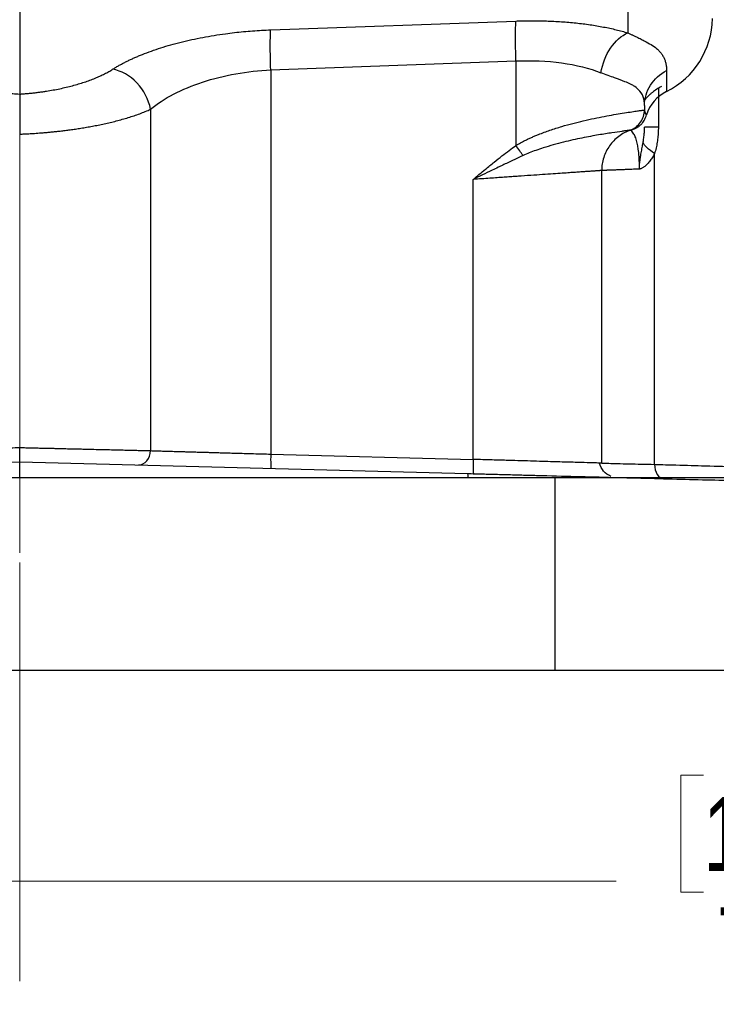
# Model space of a CAD drawing. Header units: inches. Extents: x 0.6 to 16.3, y 0.2 to 11.5.
# Tile 16 of 21: x 12.6 to 13.9, y 4.2 to 6. Entities that reach past the tile are written whole.
import ezdxf

# ---------------------------------------------------------------- set-up
doc = ezdxf.new("R2010")
doc.units = ezdxf.units.IN
doc.header["$MEASUREMENT"] = 0
doc.linetypes.add('CENTERX2', pattern=[0.8, 0.5, -0.1, 0.1, -0.1])
doc.styles.add('SLDTEXTSTYLE0', font='TXT', dxfattribs={"width": 0.75})
doc.dimstyles.new('SLDDIMSTYLE0', dxfattribs={"dimtxt": 0.137795, "dimasz": 0.14, "dimexe": 0, "dimexo": 0.0625, "dimgap": 0.034449, "dimtad": 0, "dimdec": 1, "dimlfac": 1.5, "dimrnd": 1e-09, "dimzin": 4, "dimdsep": 46, "dimtxsty": 'SLDTEXTSTYLE0', "dimblk1": 'CLOSED', "dimblk2": 'CLOSED', "dimsah": 1, "dimcen": 0.09, "dimadec": 0, "dimazin": 1, "dimtfac": 1, "dimtdec": 1, "dimtofl": 0, "dimtmove": 0, "dimatfit": 3, "dimldrblk": 'CLOSED', "dimfxl": 0, "dimfrac": 2, "dimtolj": 1, "dimtzin": 12, "dimarcsym": 0})

# ---------------------------------------------------------------- blocks, each defined once
blk = doc.blocks.new('_Closed')
at = {"color": 0, "linetype": 'ByBlock', "lineweight": -2}
for p, q in [((-1, 0.166667), (0, 0)), ((-1, 0.166667), (-1, -0.166667)), ((0, 0), (-1, -0.166667)), ((0, 0), (-1, 0))]:
    blk.add_line(p, q, dxfattribs=at)
blk = doc.blocks.new('_D_4')
at = {"color": 7, "linetype": 'Continuous', "lineweight": 0}
for p, q in [((10.2296, 4.7826), (10.2296, 4.3889)), ((14.8963, 4.7826), (14.8963, 4.3889)), ((13.8394, 4.6267), (13.7974, 4.6267)), ((13.7974, 4.6267), (13.7974, 4.408)), ((14.1449, 4.6267), (14.1868, 4.6267)), ((14.1868, 4.6267), (14.1868, 4.408)), ((10.2296, 4.4283), (13.6766, 4.4283)), ((14.8963, 4.4283), (14.3077, 4.4283)), ((13.7974, 4.408), (13.8394, 4.408)), ((14.1868, 4.408), (14.1449, 4.408))]:
    blk.add_line(p, q, dxfattribs=at)
at = {"color": 7, "linetype": 'Continuous', "lineweight": 18, "xscale": 0.14, "yscale": 0.14, "rotation": 180.0000000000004}
blk.add_blockref('_Closed', (10.2296, 4.4283), dxfattribs=at)
at = {"color": 7, "linetype": 'Continuous', "lineweight": 18, "xscale": 0.14, "yscale": 0.14}
blk.add_blockref('_Closed', (14.8963, 4.4283), dxfattribs=at)
at = {"color": 7, "linetype": 'Continuous', "lineweight": 18, "char_height": 0.1378, "attachment_point": 1, "style": 'SLDTEXTSTYLE0'}
for s, insert in [('178', (13.8394, 4.5856)), ('7.0', (13.8649, 4.3794))]:
    blk.add_mtext(s, dxfattribs=dict(at, insert=insert))

msp = doc.modelspace()

# ---------------------------------------------------------------- linework, layer by layer
at = {"color": 7, "linetype": 'CENTERX2', "lineweight": 18}
for p, q in [((12.563, 4.2416), (12.563, 10.6796)), ((12.563, 5.8236), (12.563, 4.2416))]:
    msp.add_line(p, q, dxfattribs=at)
at = {"color": 8, "linetype": 'Continuous', "lineweight": 25}
for p, q in [((13.6984, 6.1127), (13.6984, 6.0127)), ((13.7554, 5.9088), (13.7554, 5.8367))]:
    msp.add_line(p, q, dxfattribs=at)
at = {"color": 7, "linetype": 'Continuous', "lineweight": 25}
for p, q in [((12.563, 6.0648), (12.563, 5.8984)), ((13.0317, 6.0183), (13.4896, 6.0348)), ((13.0317, 5.9437), (13.4896, 5.9602)), ((13.4896, 5.9602), (13.4896, 5.8025)), ((13.0317, 5.9437), (13.0317, 5.226)), ((13.7707, 5.9424), (13.7707, 5.9033)), ((12.8074, 5.8702), (12.8074, 5.2325)), ((13.7296, 5.8772), (13.7296, 5.8688)), ((13.7052, 5.8318), (13.707, 5.8323)), ((13.7097, 5.8336), (13.715, 5.8378)), ((13.7108, 5.8338), (13.7116, 5.834)), ((13.7482, 5.2068), (13.7482, 5.7874)), ((13.6496, 5.2092), (13.6496, 5.7556)), ((13.4096, 5.2161), (13.4096, 5.7391)), ((13.0317, 5.226), (13.4096, 5.2161)), ((11.7271, 5.1898), (12.563, 5.2117)), ((12.563, 5.182), (12.563, 5.2117)), ((12.563, 5.2117), (13.3989, 5.1898)), ((13.563, 5.182), (11.563, 5.182)), ((13.563, 4.822), (13.563, 5.182)), ((14.8963, 5.182), (13.563, 5.182)), ((13.563, 4.822), (11.563, 4.822)), ((14.8963, 4.822), (13.563, 4.822))]:
    msp.add_line(p, q, dxfattribs=at)
for centre, radius, start, end in [((13.702, 6.0415), 0.1543, 296.448, 359.1655), ((13.8051, 5.8356), 0.0759, 116.9064, 161.5208)]:
    msp.add_arc(centre, radius, start, end, dxfattribs=at)
for points, knots in [([(13.4896, 5.9602), (13.489, 5.9763), (13.4884, 6.0083), (13.489, 6.029), (13.4896, 6.0348), (13.4896, 6.0348), (13.4896, 6.0348), (13.4896, 6.0348)], [-0.000053, -0.000053, -0.000053, -0.000053, 0.499928, 0.999928, 0.999928, 0.999928, 0.999981, 0.999981, 0.999981, 0.999981]), ([(13.4896, 6.0348), (13.4923, 6.0349), (13.4978, 6.0351), (13.5059, 6.0353), (13.5141, 6.0354), (13.5222, 6.0354), (13.5303, 6.0353), (13.5383, 6.0352), (13.5531, 6.0348), (13.5746, 6.0337), (13.6019, 6.0314), (13.6282, 6.0281), (13.6491, 6.0245), (13.6651, 6.0213), (13.6766, 6.0186), (13.6877, 6.0158), (13.6948, 6.0138), (13.6984, 6.0127)], [0, 0, 0, 0, 0.035271, 0.070479, 0.105646, 0.140798, 0.175958, 0.211153, 0.246405, 0.371541, 0.497004, 0.622805, 0.749179, 0.811662, 0.87421, 0.936948, 1, 1, 1, 1]), ([(12.7365, 5.9447), (12.7383, 5.9458), (12.7418, 5.948), (12.7474, 5.9513), (12.7532, 5.9545), (12.7591, 5.9576), (12.7653, 5.9607), (12.7716, 5.9637), (12.7782, 5.9667), (12.785, 5.9696), (12.8003, 5.9759), (12.8258, 5.985), (12.8638, 5.9957), (12.9044, 6.0046), (12.9383, 6.0101), (12.9639, 6.0133), (12.9808, 6.0151), (12.9977, 6.0165), (13.0147, 6.0176), (13.026, 6.0181), (13.0317, 6.0183)], [0, 0, 0, 0, 0.028289, 0.056454, 0.084517, 0.112498, 0.140419, 0.1683, 0.196164, 0.224031, 0.251922, 0.380516, 0.507964, 0.634252, 0.759589, 0.80795, 0.85603, 0.90397, 0.951912, 1, 1, 1, 1]), ([(13.0317, 5.9437), (13.0314, 5.9518), (13.0312, 5.9598), (13.0309, 5.9751), (13.0308, 5.9824), (13.0308, 5.9956), (13.0309, 6.0015), (13.0312, 6.0114), (13.0314, 6.0154), (13.0317, 6.0183)], [0, 0, 0, 0, 0.25, 0.25, 0.5, 0.5, 0.75, 0.75, 1, 1, 1, 1]), ([(13.6984, 6.0127), (13.7, 6.012), (13.7033, 6.0104), (13.708, 6.0082), (13.7126, 6.0061), (13.717, 6.004), (13.7212, 6.002), (13.7253, 6), (13.7327, 5.9962), (13.7423, 5.9907), (13.7512, 5.9843), (13.7573, 5.9785), (13.7615, 5.9735), (13.7649, 5.9681), (13.7675, 5.9624), (13.7694, 5.9562), (13.7705, 5.9496), (13.7707, 5.9448), (13.7707, 5.9424)], [0, 0, 0, 0, 0.032741, 0.065579, 0.09853, 0.13161, 0.164836, 0.198221, 0.231783, 0.354083, 0.477148, 0.550878, 0.624687, 0.698724, 0.773132, 0.848055, 0.923632, 1, 1, 1, 1]), ([(13.4896, 5.9602), (13.5188, 5.9616), (13.5478, 5.9604), (13.6018, 5.9529), (13.6268, 5.9466), (13.6483, 5.9381)], [0, 0, 0, 0, 0.5, 0.5, 1, 1, 1, 1]), ([(12.3894, 5.9447), (12.3908, 5.9439), (12.3935, 5.9422), (12.3978, 5.9397), (12.4023, 5.9373), (12.407, 5.9349), (12.4119, 5.9326), (12.4169, 5.9303), (12.4267, 5.9262), (12.442, 5.9205), (12.4641, 5.9139), (12.4878, 5.9083), (12.5084, 5.9045), (12.5252, 5.9021), (12.5377, 5.9006), (12.5503, 5.8993), (12.5587, 5.8987), (12.563, 5.8984)], [0, 0, 0, 0, 0.036355, 0.072536, 0.108581, 0.144528, 0.180418, 0.216288, 0.252179, 0.380435, 0.507655, 0.633754, 0.758949, 0.81951, 0.879713, 0.939796, 1, 1, 1, 1]), ([(12.563, 5.8984), (12.5654, 5.8986), (12.5702, 5.8989), (12.5775, 5.8995), (12.5847, 5.9002), (12.5918, 5.901), (12.599, 5.9019), (12.6061, 5.9028), (12.6192, 5.9048), (12.6382, 5.9083), (12.6618, 5.9139), (12.684, 5.9205), (12.7007, 5.9267), (12.7129, 5.932), (12.7214, 5.9361), (12.7294, 5.9403), (12.7341, 5.9433), (12.7365, 5.9447)], [0, 0, 0, 0, 0.034419, 0.06877, 0.103098, 0.137448, 0.171865, 0.206393, 0.241076, 0.366207, 0.49237, 0.619527, 0.747844, 0.810609, 0.873416, 0.936477, 1, 1, 1, 1]), ([(12.8074, 5.8702), (12.8039, 5.888), (12.7854, 5.9235), (12.7526, 5.942), (12.7365, 5.9447), (12.7365, 5.9447), (12.7365, 5.9447), (12.7365, 5.9447)], [0.000019, 0.000019, 0.000019, 0.000019, 0.5, 1, 1, 1, 1.000128, 1.000128, 1.000128, 1.000128]), ([(12.8074, 5.8702), (12.8316, 5.8904), (12.8655, 5.908), (12.9241, 5.9273), (12.945, 5.9325), (12.9878, 5.9402), (13.0098, 5.9427), (13.0317, 5.9437)], [0, 0, 0, 0, 0.5, 0.5, 0.75, 0.75, 1, 1, 1, 1]), ([(13.7296, 5.8772), (13.7296, 5.8904), (13.7335, 5.9036), (13.7479, 5.9264), (13.7584, 5.936), (13.7707, 5.9424)], [0, 0, 0, 0, 0.5, 0.5, 1, 1, 1, 1]), ([(13.7296, 5.8772), (13.7296, 5.8831), (13.7288, 5.8884), (13.7252, 5.8986), (13.7222, 5.9032), (13.7153, 5.9097), (13.7123, 5.9119), (13.707, 5.915), (13.7052, 5.916), (13.7001, 5.9185), (13.6967, 5.92), (13.6872, 5.9239), (13.6808, 5.9262), (13.6659, 5.9315), (13.6573, 5.9346), (13.6483, 5.9381)], [0, 0, 0, 0, 0.18732, 0.18732, 0.401399, 0.401399, 0.535199, 0.535199, 0.602099, 0.602099, 0.709138, 0.709138, 0.880402, 0.880402, 1.070397, 1.070397, 1.070397, 1.070397]), ([(13.761, 5.9124), (13.7595, 5.9116), (13.7566, 5.91), (13.7523, 5.9074), (13.7482, 5.9046), (13.7443, 5.9016), (13.7405, 5.8984), (13.7369, 5.895), (13.7335, 5.8915), (13.7314, 5.889), (13.7303, 5.8877)], [0, 0, 0, 0, 0.126147, 0.251314, 0.375822, 0.5, 0.624178, 0.748686, 0.873853, 1, 1, 1, 1]), ([(12.563, 5.8984), (12.563, 5.8979), (12.563, 5.8967), (12.563, 5.8943), (12.563, 5.8906), (12.563, 5.8854), (12.563, 5.8782), (12.563, 5.8695), (12.563, 5.8598), (12.563, 5.8503), (12.563, 5.841), (12.563, 5.8321), (12.563, 5.8264), (12.563, 5.8236)], [0, 0, 0, 0, 0.0404246, 0.0980213, 0.1727931, 0.2647285, 0.3737686, 0.4998256, 0.6134514, 0.7203215, 0.8203939, 0.9136201, 1, 1, 1, 1]), ([(12.563, 5.8236), (12.5639, 5.8236), (12.566, 5.8237), (12.5694, 5.8239), (12.5732, 5.824), (12.5776, 5.8243), (12.5825, 5.8245), (12.5878, 5.8249), (12.5937, 5.8253), (12.6001, 5.8257), (12.6069, 5.8263), (12.6143, 5.8269), (12.622, 5.8276), (12.6303, 5.8285), (12.639, 5.8294), (12.6481, 5.8305), (12.6575, 5.8318), (12.6674, 5.8332), (12.6776, 5.8347), (12.6881, 5.8365), (12.6988, 5.8384), (12.7098, 5.8405), (12.7209, 5.8429), (12.7321, 5.8454), (12.7434, 5.8482), (12.7547, 5.8513), (12.7658, 5.8545), (12.7768, 5.8581), (12.7874, 5.8618), (12.7978, 5.8659), (12.8042, 5.8687), (12.8074, 5.8702)], [0, 0, 0, 0, 0.009735, 0.021204, 0.034407, 0.049346, 0.066021, 0.084436, 0.104592, 0.126493, 0.150145, 0.175553, 0.202724, 0.231654, 0.262349, 0.294814, 0.329058, 0.365088, 0.402912, 0.442537, 0.483973, 0.527228, 0.57231, 0.619232, 0.668005, 0.718643, 0.77115, 0.825534, 0.881801, 0.939955, 1, 1, 1, 1]), ([(13.4896, 5.8025), (13.4914, 5.8036), (13.495, 5.8057), (13.5006, 5.8087), (13.5064, 5.8117), (13.5124, 5.8147), (13.5187, 5.8175), (13.5251, 5.8203), (13.5366, 5.825), (13.5534, 5.8312), (13.5819, 5.8402), (13.6172, 5.8493), (13.6561, 5.8573), (13.6906, 5.8631), (13.7095, 5.8659), (13.7186, 5.8672), (13.7223, 5.8677), (13.7252, 5.8681), (13.7275, 5.8684), (13.7291, 5.8686), (13.7294, 5.8687), (13.7296, 5.8687)], [0, 0, 0, 0, 0.0159986, 0.0324433, 0.0493456, 0.0667164, 0.0845656, 0.1029024, 0.1217352, 0.1819284, 0.2455979, 0.365276, 0.4965507, 0.6337059, 0.7842636, 0.8185803, 0.8535502, 0.8891753, 0.9254575, 0.9623985, 1, 1, 1, 1]), ([(13.703, 5.831), (13.7107, 5.8338), (13.7176, 5.839), (13.727, 5.8524), (13.7296, 5.8605), (13.7296, 5.8688)], [0, 0, 0, 0, 0.5, 0.5, 1, 1, 1, 1]), ([(13.7296, 5.8687), (13.7296, 5.8687), (13.7296, 5.8687), (13.7296, 5.8687), (13.7296, 5.8687), (13.7296, 5.8688), (13.7296, 5.8688), (13.7296, 5.8688), (13.7296, 5.8688), (13.7296, 5.8688)], [-0.01597476, -0.01597476, -0.01597476, -0.01597476, -0.01030372, -0.01030372, -0.0051918, -0.0051918, -0.00199684, -0.00199684, 0, 0, 0, 0]), ([(13.7296, 5.8688), (13.7297, 5.8681), (13.7297, 5.8669), (13.73, 5.8653), (13.7305, 5.8637), (13.7312, 5.8622), (13.732, 5.8609), (13.7327, 5.8601), (13.7331, 5.8596)], [0, 0, 0, 0, 0.180053, 0.354744, 0.524078, 0.68806, 0.846699, 1, 1, 1, 1]), ([(13.7097, 5.8332), (13.7105, 5.8336), (13.712, 5.8342), (13.7144, 5.8353), (13.7167, 5.8366), (13.719, 5.8381), (13.7211, 5.8398), (13.7233, 5.8418), (13.7256, 5.8442), (13.728, 5.8474), (13.7301, 5.8511), (13.7319, 5.8552), (13.7326, 5.8581), (13.7331, 5.8596)], [0, 0, 0, 0, 0.064936, 0.131057, 0.198927, 0.269069, 0.341956, 0.418018, 0.497651, 0.61622, 0.748555, 0.858275, 1, 1, 1, 1]), ([(13.703, 5.831), (13.7029, 5.831), (13.7028, 5.8309), (13.7023, 5.8308), (13.7016, 5.8307), (13.7007, 5.8306), (13.6995, 5.8304), (13.6981, 5.8302), (13.6964, 5.83), (13.6945, 5.8298), (13.6923, 5.8295), (13.6899, 5.8291), (13.6833, 5.8282), (13.6697, 5.8263), (13.6445, 5.8223), (13.6138, 5.8167), (13.5843, 5.8102), (13.5596, 5.8037), (13.5423, 5.7986), (13.5273, 5.7935), (13.5146, 5.7887), (13.5066, 5.7852), (13.5027, 5.7835)], [0, 0, 0, 0, 0.022326, 0.044729, 0.067208, 0.089758, 0.112379, 0.135066, 0.157817, 0.180628, 0.203498, 0.226423, 0.2494, 0.375392, 0.500217, 0.627998, 0.752301, 0.817108, 0.877473, 0.921724, 0.962519, 1, 1, 1, 1]), ([(13.703, 5.831), (13.6952, 5.8283), (13.6879, 5.8244), (13.6748, 5.8145), (13.6691, 5.8085), (13.6596, 5.7951), (13.6559, 5.7877), (13.6509, 5.772), (13.6496, 5.7638), (13.6496, 5.7556)], [0, 0, 0, 0, 0.25, 0.25, 0.5, 0.5, 0.75, 0.75, 1, 1, 1, 1]), ([(13.703, 5.831), (13.703, 5.831), (13.703, 5.831), (13.703, 5.831), (13.703, 5.831), (13.703, 5.831), (13.703, 5.831), (13.703, 5.831), (13.703, 5.831), (13.703, 5.831)], [-0.01597476, -0.01597476, -0.01597476, -0.01597476, -0.01397791, -0.01397791, -0.01078296, -0.01078296, -0.00567104, -0.00567104, 0, 0, 0, 0]), ([(13.72, 5.7583), (13.7201, 5.7687), (13.7197, 5.7791), (13.7178, 5.798), (13.7163, 5.8058), (13.7136, 5.8154), (13.7125, 5.8182), (13.7108, 5.8217), (13.7103, 5.8228), (13.7089, 5.8251), (13.708, 5.8263), (13.7061, 5.8286), (13.705, 5.8295), (13.7034, 5.8308), (13.703, 5.831), (13.703, 5.831)], [-1.021831, -1.021831, -1.021831, -1.021831, -0.840456, -0.840456, -0.676963, -0.676963, -0.57478, -0.57478, -0.510915, -0.510915, -0.383187, -0.383187, -0.17882, -0.17882, 0, 0, 0, 0]), ([(13.7085, 5.8334), (13.7084, 5.8334), (13.7083, 5.8333), (13.709, 5.8335), (13.7092, 5.8335)], [0, 0, 0, 0, 0.779364, 1, 1, 1, 1]), ([(13.7269, 5.8078), (13.7272, 5.8099), (13.7281, 5.8151), (13.729, 5.8225), (13.7295, 5.83), (13.7296, 5.8344), (13.7296, 5.8367)], [0, 0, 0, 0, 0.21957, 0.520526, 0.755609, 1, 1, 1, 1]), ([(13.7554, 5.8367), (13.7473, 5.8367), (13.7408, 5.8367), (13.732, 5.8367), (13.7296, 5.8367), (13.7296, 5.8367)], [0, 0, 0, 0, 0.5, 0.5, 1, 1, 1, 1]), ([(13.7554, 5.8367), (13.7554, 5.8348), (13.7553, 5.8309), (13.7551, 5.8252), (13.7546, 5.8195), (13.754, 5.8139), (13.7532, 5.8084), (13.7523, 5.803), (13.7511, 5.7977), (13.7498, 5.7925), (13.7488, 5.7891), (13.7482, 5.7874)], [0, 0, 0, 0, 0.1153681, 0.2291783, 0.3416326, 0.4529402, 0.563317, 0.6729843, 0.7821679, 0.8910964, 1, 1, 1, 1]), ([(13.4096, 5.7391), (13.4172, 5.7454), (13.4303, 5.7563), (13.4482, 5.7709), (13.463, 5.7827), (13.4765, 5.793), (13.4853, 5.7994), (13.4896, 5.8025)], [0, 0, 0, 0, 0.290659, 0.500089, 0.679201, 0.845819, 1, 1, 1, 1]), ([(13.72, 5.7583), (13.7201, 5.7596), (13.7201, 5.7619), (13.7202, 5.7649), (13.7204, 5.7675), (13.7206, 5.7702), (13.7211, 5.7742), (13.722, 5.7805), (13.7234, 5.789), (13.7249, 5.7969), (13.7261, 5.8033), (13.7266, 5.8062), (13.7269, 5.8078)], [0, 0, 0, 0, 0.074102, 0.135802, 0.174475, 0.226093, 0.295386, 0.416567, 0.597539, 0.813364, 0.901535, 1, 1, 1, 1]), ([(13.5028, 5.7834), (13.4974, 5.781), (13.492, 5.7785), (13.4817, 5.7737), (13.4767, 5.7714), (13.4687, 5.7675), (13.4656, 5.7661), (13.4606, 5.7637), (13.4586, 5.7627), (13.4528, 5.7599), (13.4489, 5.7581), (13.4387, 5.7532), (13.4324, 5.7501), (13.4206, 5.7444), (13.4151, 5.7417), (13.4096, 5.7391)], [0, 0, 0, 0, 0.0681316, 0.0681316, 0.1459963, 0.1459963, 0.1946617, 0.1946617, 0.2189944, 0.2189944, 0.2579267, 0.2579267, 0.3202185, 0.3202185, 0.3893234, 0.3893234, 0.3893234, 0.3893234]), ([(13.7482, 5.7874), (13.7475, 5.786), (13.7461, 5.7833), (13.7439, 5.7795), (13.7415, 5.7759), (13.739, 5.7726), (13.7361, 5.7692), (13.7328, 5.7657), (13.7295, 5.7629), (13.7268, 5.761), (13.7247, 5.7599), (13.7229, 5.759), (13.7214, 5.7585), (13.7205, 5.7584), (13.72, 5.7583)], [0, 0, 0, 0, 0.097246, 0.192681, 0.286643, 0.379489, 0.471589, 0.601887, 0.72615, 0.794948, 0.860233, 0.914951, 0.961394, 1, 1, 1, 1]), ([(13.6496, 5.7556), (13.6496, 5.7556), (13.6496, 5.7556), (13.6491, 5.7556), (13.6485, 5.7555), (13.6475, 5.7555), (13.6462, 5.7554), (13.6447, 5.7553), (13.6428, 5.7551), (13.6407, 5.755), (13.6383, 5.7548), (13.6356, 5.7546), (13.6326, 5.7544), (13.6292, 5.7542), (13.6256, 5.7539), (13.6217, 5.7537), (13.6175, 5.7534), (13.6131, 5.7531), (13.6083, 5.7528), (13.6032, 5.7524), (13.5979, 5.752), (13.5922, 5.7517), (13.5863, 5.7512), (13.577, 5.7506), (13.5633, 5.7497), (13.5442, 5.7483), (13.5228, 5.7469), (13.5042, 5.7456), (13.4893, 5.7446), (13.4787, 5.7438), (13.467, 5.743), (13.4542, 5.7421), (13.4403, 5.7412), (13.4253, 5.7401), (13.4149, 5.7394), (13.4096, 5.7391)], [0, 0, 0, 0, 0.0215992, 0.0433037, 0.0651136, 0.0870291, 0.1090503, 0.1311773, 0.1534101, 0.175749, 0.1981941, 0.2207453, 0.2434029, 0.266167, 0.2890376, 0.3120149, 0.3350989, 0.3582898, 0.3815876, 0.4049925, 0.4285046, 0.4521239, 0.4758505, 0.4996846, 0.5599798, 0.6233089, 0.6896725, 0.7590712, 0.7859663, 0.8153693, 0.8472802, 0.8816988, 0.918625, 0.9580588, 1, 1, 1, 1]), ([(13.72, 5.7583), (13.7181, 5.7582), (13.7143, 5.7581), (13.7088, 5.7579), (13.7035, 5.7577), (13.6984, 5.7575), (13.6936, 5.7573), (13.6891, 5.7571), (13.6848, 5.757), (13.6807, 5.7568), (13.6769, 5.7567), (13.6734, 5.7565), (13.6701, 5.7564), (13.667, 5.7563), (13.6642, 5.7562), (13.6616, 5.7561), (13.6593, 5.756), (13.6573, 5.7559), (13.6555, 5.7558), (13.6539, 5.7558), (13.6526, 5.7557), (13.6515, 5.7557), (13.6507, 5.7557), (13.6501, 5.7556), (13.6497, 5.7556), (13.6497, 5.7556), (13.6496, 5.7556)], [0, 0, 0, 0, 0.043428, 0.086702, 0.129823, 0.172791, 0.215605, 0.258267, 0.300774, 0.343129, 0.38533, 0.427378, 0.469274, 0.511016, 0.552605, 0.594041, 0.635324, 0.676455, 0.717432, 0.758257, 0.798929, 0.839448, 0.879815, 0.920029, 0.960091, 1, 1, 1, 1]), ([(12.3186, 5.2325), (12.3202, 5.2326), (12.3235, 5.2326), (12.3288, 5.2328), (12.3344, 5.2329), (12.3402, 5.233), (12.3464, 5.2332), (12.3528, 5.2333), (12.3596, 5.2335), (12.3666, 5.2337), (12.374, 5.2338), (12.3816, 5.234), (12.3896, 5.2342), (12.3978, 5.2344), (12.4064, 5.2346), (12.4152, 5.2348), (12.4239, 5.235), (12.4327, 5.2352), (12.4417, 5.2354), (12.4516, 5.2357), (12.4624, 5.2359), (12.4741, 5.2362), (12.4867, 5.2365), (12.5002, 5.2368), (12.5147, 5.2372), (12.53, 5.2376), (12.5462, 5.2379), (12.5573, 5.2382), (12.563, 5.2383)], [0, 0, 0, 0, 0.0305153, 0.061433, 0.0927531, 0.1244757, 0.1566006, 0.189128, 0.2220578, 0.2553901, 0.2891248, 0.323262, 0.3578016, 0.3927437, 0.4280883, 0.4638354, 0.499985, 0.531891, 0.5665072, 0.6038335, 0.6438699, 0.6866162, 0.7320725, 0.7802387, 0.8311146, 0.8847002, 0.9409954, 1, 1, 1, 1]), ([(12.563, 5.2383), (12.566, 5.2383), (12.5719, 5.2381), (12.5807, 5.2379), (12.5893, 5.2377), (12.5976, 5.2375), (12.6057, 5.2373), (12.6136, 5.2371), (12.6212, 5.237), (12.6286, 5.2368), (12.6357, 5.2366), (12.6425, 5.2364), (12.6491, 5.2363), (12.6554, 5.2361), (12.6615, 5.236), (12.6674, 5.2359), (12.673, 5.2357), (12.6784, 5.2356), (12.6835, 5.2355), (12.6884, 5.2353), (12.693, 5.2352), (12.6974, 5.2351), (12.706, 5.2349), (12.7185, 5.2346), (12.7343, 5.2343), (12.7492, 5.2339), (12.7629, 5.2336), (12.7756, 5.2333), (12.7872, 5.233), (12.7979, 5.2327), (12.8042, 5.2326), (12.8074, 5.2325)], [0, 0, 0, 0, 0.031249, 0.061754, 0.091515, 0.120533, 0.148807, 0.176337, 0.203124, 0.229168, 0.254467, 0.279024, 0.302836, 0.325905, 0.34823, 0.369811, 0.390649, 0.410744, 0.430094, 0.448701, 0.466565, 0.483684, 0.50006, 0.567502, 0.63353, 0.698144, 0.761344, 0.823129, 0.8835, 0.942457, 1, 1, 1, 1]), ([(12.563, 5.2117), (12.563, 5.2117), (12.563, 5.2117), (12.563, 5.2122), (12.563, 5.2129), (12.563, 5.2139), (12.563, 5.2154), (12.563, 5.2173), (12.563, 5.2196), (12.563, 5.2225), (12.563, 5.2259), (12.563, 5.2297), (12.563, 5.2339), (12.563, 5.2368), (12.563, 5.2383)], [0, 0, 0, 0, 0.0585, 0.121528, 0.1891094, 0.261228, 0.337827, 0.4188356, 0.5042355, 0.5941624, 0.6887641, 0.7880162, 0.8917847, 1, 1, 1, 1]), ([(12.7845, 5.2059), (12.7903, 5.2057), (12.7962, 5.2086), (12.8047, 5.2184), (12.8072, 5.2255), (12.8072, 5.2325)], [0, 0, 0, 0, 0.5, 0.5, 1, 1, 1, 1]), ([(12.8074, 5.2325), (12.8089, 5.2325), (12.8119, 5.2324), (12.8167, 5.2322), (12.8217, 5.2321), (12.827, 5.2319), (12.8327, 5.2318), (12.8386, 5.2316), (12.8448, 5.2314), (12.8512, 5.2312), (12.858, 5.231), (12.8651, 5.2308), (12.8724, 5.2306), (12.88, 5.2304), (12.8879, 5.2302), (12.8961, 5.2299), (12.9039, 5.2297), (12.9115, 5.2295), (12.9192, 5.2293), (12.9277, 5.229), (12.9373, 5.2287), (12.9478, 5.2284), (12.9593, 5.2281), (12.9719, 5.2277), (12.9855, 5.2274), (13, 5.2269), (13.0156, 5.2265), (13.0262, 5.2262), (13.0317, 5.226)], [0, 0, 0, 0, 0.030284, 0.061002, 0.092157, 0.123747, 0.155772, 0.188232, 0.221128, 0.25446, 0.288227, 0.322429, 0.357067, 0.392141, 0.42765, 0.463595, 0.499975, 0.528342, 0.560127, 0.595331, 0.633953, 0.675992, 0.72145, 0.770325, 0.822618, 0.878328, 0.937456, 1, 1, 1, 1]), ([(13.0317, 5.226), (13.0315, 5.219), (13.0315, 5.2052), (13.032, 5.1994), (13.0324, 5.1994), (13.0324, 5.1994), (13.0324, 5.1994), (13.0324, 5.1994)], [0, 0, 0, 0, 0.5, 1, 1, 1, 1.000257, 1.000257, 1.000257, 1.000257]), ([(13.4096, 5.2161), (13.4094, 5.2092), (13.4094, 5.2022), (13.4096, 5.1924), (13.4099, 5.1895), (13.4103, 5.1895)], [0, 0, 0, 0, 0.5, 0.5, 1, 1, 1, 1]), ([(13.6665, 5.1844), (13.6616, 5.1872), (13.652, 5.1927), (13.6475, 5.2038), (13.6453, 5.2093)], [0, 0, 0, 0, 0.505919, 1, 1, 1, 1]), ([(13.6496, 5.2092), (13.6496, 5.2092), (13.6496, 5.2092), (13.6454, 5.2093), (13.6454, 5.2093)], [0, 0, 0, 0, 0.993386, 1, 1, 1, 1]), ([(13.6496, 5.2092), (13.6496, 5.2092), (13.6503, 5.2092), (13.6538, 5.2091), (13.6576, 5.209), (13.6718, 5.2087), (13.6848, 5.2083), (13.7148, 5.2076), (13.7306, 5.2073), (13.7483, 5.2068)], [-0.8448193, -0.8448193, -0.8448193, -0.8448193, -0.7279983, -0.7279983, -0.5410847, -0.5410847, -0.2420229, -0.2420229, 0, 0, 0, 0]), ([(13.7483, 5.2068), (13.7482, 5.1999), (13.7517, 5.1862), (13.7607, 5.1803), (13.7653, 5.1802)], [0.0001261, 0.0001261, 0.0001261, 0.0001261, 0.5001261, 1, 1, 1, 1]), ([(13.7482, 5.2068), (13.7623, 5.2064), (13.7756, 5.2061), (13.8083, 5.2052), (13.8263, 5.2047), (13.8673, 5.2035), (13.8865, 5.203), (13.9105, 5.2024), (13.9163, 5.2022), (13.9163, 5.2022)], [0.0000008, 0.0000008, 0.0000008, 0.0000008, 0.1126474, 0.1126474, 0.2928821, 0.2928821, 0.5812576, 0.5812576, 0.8448205, 0.8448205, 0.8448205, 0.8448205]), ([(13.3989, 5.1898), (13.4036, 5.1896), (13.413, 5.1894), (13.4271, 5.189), (13.4411, 5.1887), (13.4551, 5.1883), (13.469, 5.1879), (13.483, 5.1876), (13.4969, 5.1872), (13.5107, 5.1868), (13.5245, 5.1865), (13.5579, 5.1856), (13.6103, 5.1842), (13.6806, 5.1824), (13.7489, 5.1806), (13.8148, 5.1789), (13.8767, 5.1773), (13.9338, 5.1758), (13.9852, 5.1744), (14.0302, 5.1732), (14.0683, 5.1722), (14.0991, 5.1714), (14.1228, 5.1708), (14.1359, 5.1705), (14.1429, 5.1703), (14.1464, 5.1702), (14.1489, 5.1701), (14.1504, 5.1701), (14.1506, 5.1701), (14.1507, 5.1701)], [0, 0, 0, 0, 0.011734, 0.0234529, 0.0351605, 0.0468604, 0.0585564, 0.0702521, 0.0819513, 0.0936576, 0.1053749, 0.1171067, 0.1789107, 0.2407249, 0.3049207, 0.3691264, 0.4345865, 0.5000557, 0.5655114, 0.6309763, 0.6951599, 0.7593534, 0.82114, 0.8829367, 0.9063739, 0.9297691, 0.953152, 0.9765525, 1, 1, 1, 1])]:
    msp.add_open_spline(points, degree=3, knots=knots, dxfattribs=at)
for points in [[(13.6483, 5.9381), (13.6509, 5.9547), (13.6638, 5.9876), (13.6866, 6.0078), (13.6984, 6.0127)], [(13.703, 5.831), (13.7107, 5.8338), (13.7244, 5.8442), (13.7296, 5.8605), (13.7296, 5.8687)], [(13.707, 5.8323), (13.7072, 5.8324), (13.7075, 5.8325), (13.7077, 5.8326)], [(13.7077, 5.8326), (13.7084, 5.8328), (13.709, 5.833), (13.7097, 5.8332)], [(13.5028, 5.7834), (13.5009, 5.7862), (13.4968, 5.7923), (13.492, 5.7991), (13.4896, 5.8025)], [(13.7482, 5.7874), (13.7427, 5.791), (13.7333, 5.7982), (13.7282, 5.8048), (13.7269, 5.8078)]]:
    msp.add_open_spline(points, degree=3, dxfattribs=at)
at = {"color": 8, "linetype": 'Continuous', "lineweight": 25}
for points, knots in [([(13.6454, 5.2093), (13.6417, 5.2094), (13.6341, 5.2096), (13.6117, 5.2103), (13.5818, 5.2111), (13.544, 5.2122), (13.5075, 5.2133), (13.4737, 5.2143), (13.4438, 5.2151), (13.4216, 5.2158), (13.4096, 5.2161)], [0, 0, 0, 0, 0.139441, 0.283412, 0.431004, 0.571634, 0.725976, 0.801813, 0.893158, 1, 1, 1, 1]), ([(13.3989, 5.1898), (13.3992, 5.1894), (13.3996, 5.1887), (13.3998, 5.1837), (13.3998, 5.182)], [0, 0, 0, 0, 0.647824, 1, 1, 1, 1])]:
    msp.add_open_spline(points, degree=3, knots=knots, dxfattribs=at)

# ---------------------------------------------------------------- dimensions: what is measured, and where the dimension line sits
at = {"color": 7, "linetype": 'Continuous', "lineweight": 18}
dim = msp.add_linear_dim(base=(14.8963, 4.4283), p1=(10.2296, 4.822), p2=(14.8963, 4.822), dimstyle='SLDDIMSTYLE0', dxfattribs=at)
dim.commit()
dim.dimension.update_dxf_attribs({"geometry": '_D_4', "text_midpoint": (13.9921, 4.4283), "dimtype": 160})

doc.saveas('drawing.dxf')
